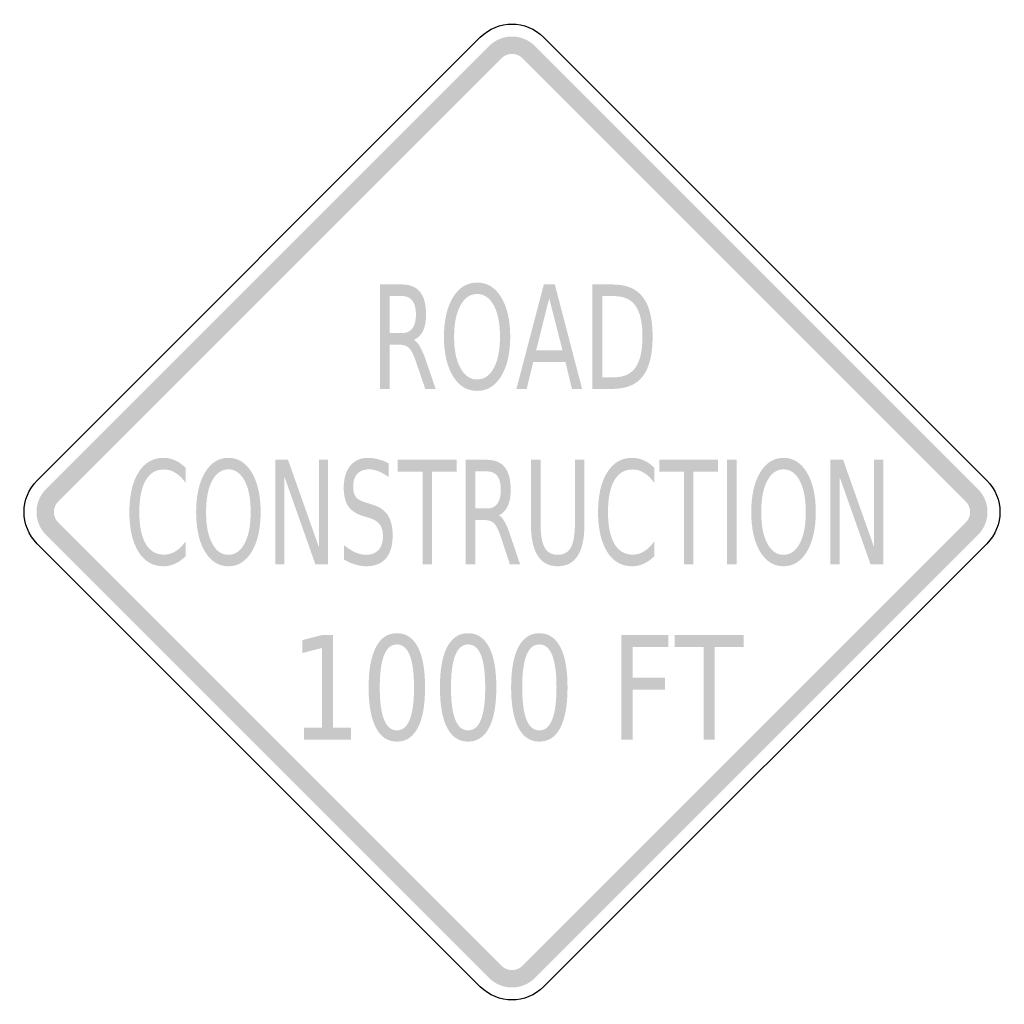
# Model space of a CAD drawing. Header units: inches. Extents: x -0.5 to 0.5, y -0.5 to 0.5.
import ezdxf

# ---------------------------------------------------------------- set-up
doc = ezdxf.new("R2010")
doc.units = ezdxf.units.IN
doc.header["$MEASUREMENT"] = 0

msp = doc.modelspace()

# ---------------------------------------------------------------- hatches: boundary and pattern name
for points in [[(0.0232, 0.4733), (0.0208, 0.4755), (0.0182, 0.4774), (0.0155, 0.4791), (0.0126, 0.4804), (0.0095, 0.4815), (0.0064, 0.4823), (0.0032, 0.4828), (0, 0.4829), (-0.0032, 0.4828), (-0.0064, 0.4823), (-0.0095, 0.4815), (-0.0126, 0.4804), (-0.0155, 0.4791), (-0.0182, 0.4774), (-0.0208, 0.4755), (-0.0232, 0.4733), (-0.0107, 0.4608), (-0.0096, 0.4618), (-0.0084, 0.4627), (-0.0071, 0.4635), (-0.0058, 0.4641), (-0.0044, 0.4646), (-0.003, 0.465), (-0.0015, 0.4652), (0, 0.4652), (0.0015, 0.4652), (0.003, 0.465), (0.0044, 0.4646), (0.0058, 0.4641), (0.0071, 0.4635), (0.0084, 0.4627), (0.0096, 0.4618), (0.0107, 0.4608), (0.0232, 0.4733)], [(-0.4608, 0.0107), (-0.0107, 0.4608), (-0.0232, 0.4733), (-0.4733, 0.0232), (-0.4608, 0.0107)], [(0.0107, 0.4608), (0.4608, 0.0107), (0.4733, 0.0232), (0.0232, 0.4733), (0.0107, 0.4608)], [(-0.2404, 0.053), (-0.2275, 0.053), (-0.1961, -0.0357), (-0.1961, 0.053), (-0.1868, 0.053), (-0.1868, -0.053), (-0.1997, -0.053), (-0.2311, 0.0357), (-0.2311, -0.053), (-0.2404, -0.053), (-0.2404, 0.053)], [(-0.116, 0.053), (-0.0561, 0.053), (-0.0561, 0.041), (-0.0813, 0.041), (-0.0813, -0.053), (-0.0908, -0.053), (-0.0908, 0.041), (-0.116, 0.041), (-0.116, 0.053)], [(0.1495, 0.053), (0.2093, 0.053), (0.2093, 0.041), (0.1842, 0.041), (0.1842, -0.053), (0.1746, -0.053), (0.1746, 0.041), (0.1495, 0.041), (0.1495, 0.053)], [(0.2185, 0.053), (0.2281, 0.053), (0.2281, -0.053), (0.2185, -0.053), (0.2185, 0.053)], [(0.3234, 0.053), (0.3363, 0.053), (0.3677, -0.0357), (0.3677, 0.053), (0.377, 0.053), (0.377, -0.053), (0.3641, -0.053), (0.3327, 0.0357), (0.3327, -0.053), (0.3234, -0.053), (0.3234, 0.053)], [(-0.4733, 0.0232), (-0.4755, 0.0208), (-0.4774, 0.0182), (-0.4791, 0.0155), (-0.4804, 0.0126), (-0.4815, 0.0095), (-0.4823, 0.0064), (-0.4828, 0.0032), (-0.4829, 0), (-0.4828, -0.0032), (-0.4823, -0.0064), (-0.4815, -0.0095), (-0.4804, -0.0126), (-0.4791, -0.0155), (-0.4774, -0.0182), (-0.4755, -0.0208), (-0.4733, -0.0232), (-0.4608, -0.0107), (-0.4618, -0.0096), (-0.4627, -0.0084), (-0.4635, -0.0071), (-0.4641, -0.0058), (-0.4646, -0.0044), (-0.465, -0.003), (-0.4652, -0.0015), (-0.4653, 0), (-0.4652, 0.0015), (-0.465, 0.003), (-0.4646, 0.0044), (-0.4641, 0.0058), (-0.4635, 0.0071), (-0.4627, 0.0084), (-0.4618, 0.0096), (-0.4608, 0.0107), (-0.4733, 0.0232)], [(0.4733, -0.0232), (0.4755, -0.0208), (0.4774, -0.0182), (0.4791, -0.0155), (0.4804, -0.0126), (0.4815, -0.0095), (0.4823, -0.0064), (0.4828, -0.0032), (0.4829, 0), (0.4828, 0.0032), (0.4823, 0.0064), (0.4815, 0.0095), (0.4804, 0.0126), (0.4791, 0.0155), (0.4774, 0.0182), (0.4755, 0.0208), (0.4733, 0.0232), (0.4608, 0.0107), (0.4618, 0.0096), (0.4627, 0.0084), (0.4635, 0.0071), (0.4641, 0.0058), (0.4646, 0.0044), (0.465, 0.003), (0.4652, 0.0015), (0.4652, 0), (0.4652, -0.0015), (0.465, -0.003), (0.4646, -0.0044), (0.4641, -0.0058), (0.4635, -0.0071), (0.4627, -0.0084), (0.4618, -0.0096), (0.4608, -0.0107), (0.4733, -0.0232)], [(-0.0107, -0.4608), (-0.4608, -0.0107), (-0.4733, -0.0232), (-0.0232, -0.4733), (-0.0107, -0.4608)], [(0.4608, -0.0107), (0.0107, -0.4608), (0.0232, -0.4733), (0.4733, -0.0232), (0.4608, -0.0107)], [(-0.2113, -0.219), (-0.193, -0.219), (-0.193, -0.1381), (-0.213, -0.1432), (-0.213, -0.1301), (-0.1931, -0.125), (-0.1819, -0.125), (-0.1819, -0.219), (-0.1635, -0.219), (-0.1635, -0.2311), (-0.2113, -0.2311), (-0.2113, -0.219)], [(0.1112, -0.125), (0.1589, -0.125), (0.1589, -0.1371), (0.1224, -0.1371), (0.1224, -0.1684), (0.1553, -0.1684), (0.1553, -0.1805), (0.1224, -0.1805), (0.1224, -0.2311), (0.1112, -0.2311), (0.1112, -0.125)], [(0.1652, -0.125), (0.2353, -0.125), (0.2353, -0.1371), (0.2059, -0.1371), (0.2059, -0.2311), (0.1947, -0.2311), (0.1947, -0.1371), (0.1652, -0.1371), (0.1652, -0.125)], [(-0.0232, -0.4733), (-0.0208, -0.4755), (-0.0182, -0.4774), (-0.0155, -0.4791), (-0.0126, -0.4804), (-0.0095, -0.4815), (-0.0064, -0.4823), (-0.0032, -0.4828), (0, -0.4829), (0.0032, -0.4828), (0.0064, -0.4823), (0.0095, -0.4815), (0.0126, -0.4804), (0.0155, -0.4791), (0.0182, -0.4774), (0.0208, -0.4755), (0.0232, -0.4733), (0.0107, -0.4608), (0.0096, -0.4618), (0.0084, -0.4627), (0.0071, -0.4635), (0.0058, -0.4641), (0.0044, -0.4646), (0.003, -0.465), (0.0015, -0.4652), (0, -0.4653), (-0.0015, -0.4652), (-0.003, -0.465), (-0.0044, -0.4646), (-0.0058, -0.4641), (-0.0071, -0.4635), (-0.0084, -0.4627), (-0.0096, -0.4618), (-0.0107, -0.4608), (-0.0232, -0.4733)]]:
    msp.add_hatch(color=7).paths.add_polyline_path(points)
h = msp.add_hatch(color=7)
edge = h.paths.add_edge_path()
edge.add_spline(control_points=[(-0.0997, 0.1748), (-0.0976, 0.1737), (-0.0955, 0.1715), (-0.0935, 0.1681), (-0.0916, 0.1647), (-0.0896, 0.16), (-0.0875, 0.154)], knot_values=[0, 0, 0, 0, 1, 1, 1, 2, 2, 2, 2], degree=3, periodic=0)
edge.add_line((-0.0875, 0.154), (-0.0775, 0.125))
edge.add_line((-0.0775, 0.125), (-0.0881, 0.125))
edge.add_line((-0.0881, 0.125), (-0.0974, 0.1522))
edge.add_spline(control_points=[(-0.0974, 0.1522), (-0.0998, 0.1594), (-0.1021, 0.1641), (-0.1044, 0.1664), (-0.1066, 0.1687), (-0.1097, 0.1699), (-0.1136, 0.1699)], knot_values=[0, 0, 0, 0, 1, 1, 1, 2, 2, 2, 2], degree=3, periodic=0)
edge.add_line((-0.1136, 0.1699), (-0.1243, 0.1699))
edge.add_line((-0.1243, 0.1699), (-0.1243, 0.125))
edge.add_line((-0.1243, 0.125), (-0.1342, 0.125))
edge.add_line((-0.1342, 0.125), (-0.1342, 0.2311))
edge.add_line((-0.1342, 0.2311), (-0.112, 0.2311))
edge.add_spline(control_points=[(-0.112, 0.2311), (-0.1037, 0.2311), (-0.0975, 0.2286), (-0.0934, 0.2235), (-0.0893, 0.2185), (-0.0873, 0.2108), (-0.0873, 0.2006), (-0.0873, 0.1939), (-0.0883, 0.1883), (-0.0904, 0.1839), (-0.0925, 0.1795), (-0.0956, 0.1765), (-0.0997, 0.1748)], knot_values=[0, 0, 0, 0, 1, 1, 1, 2, 2, 2, 3, 3, 3, 4, 4, 4, 4], degree=3, periodic=0)
edge = h.paths.add_edge_path(flags=0)
edge.add_line((-0.1243, 0.2193), (-0.1243, 0.1817))
edge.add_line((-0.1243, 0.1817), (-0.112, 0.1817))
edge.add_spline(control_points=[(-0.112, 0.1817), (-0.1072, 0.1817), (-0.1036, 0.1833), (-0.1012, 0.1865), (-0.0988, 0.1897), (-0.0976, 0.1944), (-0.0976, 0.2006), (-0.0976, 0.2068), (-0.0988, 0.2115), (-0.1012, 0.2146), (-0.1036, 0.2178), (-0.1072, 0.2193), (-0.112, 0.2193)], knot_values=[0, 0, 0, 0, 1, 1, 1, 2, 2, 2, 3, 3, 3, 4, 4, 4, 4], degree=3, periodic=0)
edge.add_line((-0.112, 0.2193), (-0.1243, 0.2193))
h = msp.add_hatch(color=7)
edge = h.paths.add_edge_path()
edge.add_spline(control_points=[(-0.0354, 0.233), (-0.0252, 0.233), (-0.0171, 0.2281), (-0.011, 0.2181), (-0.0049, 0.2081), (-0.0018, 0.1947), (-0.0018, 0.178), (-0.0018, 0.1612), (-0.0049, 0.1479), (-0.011, 0.1379), (-0.0171, 0.128), (-0.0252, 0.123), (-0.0354, 0.123), (-0.0456, 0.123), (-0.0538, 0.1279), (-0.0599, 0.1379), (-0.066, 0.1478), (-0.0691, 0.1612), (-0.0691, 0.178), (-0.0691, 0.1947), (-0.066, 0.2081), (-0.0599, 0.2181), (-0.0538, 0.2281), (-0.0456, 0.233), (-0.0354, 0.233)], knot_values=[0, 0, 0, 0, 1, 1, 1, 2, 2, 2, 3, 3, 3, 4, 4, 4, 5, 5, 5, 6, 6, 6, 7, 7, 7, 8, 8, 8, 8], degree=3, periodic=0)
edge = h.paths.add_edge_path(flags=0)
edge.add_spline(control_points=[(-0.0354, 0.2214), (-0.0426, 0.2214), (-0.0482, 0.2175), (-0.0524, 0.2097), (-0.0567, 0.202), (-0.0588, 0.1914), (-0.0588, 0.178), (-0.0588, 0.1646), (-0.0567, 0.154), (-0.0524, 0.1463), (-0.0482, 0.1385), (-0.0426, 0.1346), (-0.0354, 0.1346), (-0.0283, 0.1346), (-0.0226, 0.1385), (-0.0184, 0.1463), (-0.0143, 0.154), (-0.0122, 0.1646), (-0.0122, 0.178), (-0.0122, 0.1914), (-0.0143, 0.202), (-0.0184, 0.2097), (-0.0226, 0.2175), (-0.0283, 0.2214), (-0.0354, 0.2214)], knot_values=[0, 0, 0, 0, 1, 1, 1, 2, 2, 2, 3, 3, 3, 4, 4, 4, 5, 5, 5, 6, 6, 6, 7, 7, 7, 8, 8, 8, 8], degree=3, periodic=0)
h = msp.add_hatch(color=7)
h.paths.add_polyline_path([(0.0323, 0.2311), (0.0435, 0.2311), (0.0712, 0.125), (0.0609, 0.125), (0.0543, 0.1522), (0.0215, 0.1522), (0.0149, 0.125), (0.0045, 0.125), (0.0323, 0.2311)])
h.paths.add_polyline_path([(0.0378, 0.217), (0.0245, 0.1642), (0.0513, 0.1642), (0.0378, 0.217)], flags=0)
h = msp.add_hatch(color=7)
edge = h.paths.add_edge_path()
edge.add_line((0.0817, 0.2311), (0.1019, 0.2311))
edge.add_spline(control_points=[(0.1019, 0.2311), (0.116, 0.2311), (0.1264, 0.2268), (0.1329, 0.2183), (0.1395, 0.2097), (0.1428, 0.1964), (0.1428, 0.1782), (0.1428, 0.1599), (0.1395, 0.1465), (0.1329, 0.1379), (0.1263, 0.1293), (0.1159, 0.125), (0.1019, 0.125)], knot_values=[0, 0, 0, 0, 1, 1, 1, 2, 2, 2, 3, 3, 3, 4, 4, 4, 4], degree=3, periodic=0)
edge.add_line((0.1019, 0.125), (0.0817, 0.125))
edge.add_line((0.0817, 0.125), (0.0817, 0.2311))
edge = h.paths.add_edge_path(flags=0)
edge.add_line((0.0916, 0.2193), (0.0916, 0.1368))
edge.add_line((0.0916, 0.1368), (0.1034, 0.1368))
edge.add_spline(control_points=[(0.1034, 0.1368), (0.1135, 0.1368), (0.1208, 0.1401), (0.1255, 0.1468), (0.1301, 0.1534), (0.1325, 0.1639), (0.1325, 0.1782), (0.1325, 0.1924), (0.1301, 0.2028), (0.1255, 0.2094), (0.1208, 0.216), (0.1135, 0.2193), (0.1034, 0.2193)], knot_values=[0, 0, 0, 0, 1, 1, 1, 2, 2, 2, 3, 3, 3, 4, 4, 4, 4], degree=3, periodic=0)
edge.add_line((0.1034, 0.2193), (0.0916, 0.2193))
h = msp.add_hatch(color=7)
edge = h.paths.add_edge_path()
edge.add_line((-0.3315, 0.0449), (-0.3315, 0.0297))
edge.add_spline(control_points=[(-0.3315, 0.0297), (-0.3348, 0.0342), (-0.3382, 0.0376), (-0.3419, 0.0398), (-0.3455, 0.0421), (-0.3494, 0.0432), (-0.3535, 0.0432), (-0.3616, 0.0432), (-0.3678, 0.0395), (-0.3721, 0.032), (-0.3764, 0.0246), (-0.3785, 0.0139), (-0.3785, -0.0001), (-0.3785, -0.0141), (-0.3764, -0.0248), (-0.3721, -0.0322), (-0.3678, -0.0396), (-0.3616, -0.0433), (-0.3535, -0.0433), (-0.3494, -0.0433), (-0.3455, -0.0422), (-0.3419, -0.04), (-0.3382, -0.0377), (-0.3348, -0.0344), (-0.3315, -0.0299)], knot_values=[0, 0, 0, 0, 1, 1, 1, 2, 2, 2, 3, 3, 3, 4, 4, 4, 5, 5, 5, 6, 6, 6, 7, 7, 7, 8, 8, 8, 8], degree=3, periodic=0)
edge.add_line((-0.3315, -0.0299), (-0.3315, -0.0449))
edge.add_spline(control_points=[(-0.3315, -0.0449), (-0.3349, -0.0483), (-0.3384, -0.0508), (-0.3422, -0.0525), (-0.3459, -0.0543), (-0.3499, -0.0551), (-0.354, -0.0551), (-0.3648, -0.0551), (-0.3732, -0.0502), (-0.3794, -0.0404), (-0.3855, -0.0305), (-0.3886, -0.0171), (-0.3886, -0.0001), (-0.3886, 0.0169), (-0.3855, 0.0304), (-0.3794, 0.0402), (-0.3732, 0.05), (-0.3648, 0.055), (-0.354, 0.055), (-0.3498, 0.055), (-0.3458, 0.0541), (-0.3421, 0.0524), (-0.3383, 0.0508), (-0.3348, 0.0482), (-0.3315, 0.0449)], knot_values=[0, 0, 0, 0, 1, 1, 1, 2, 2, 2, 3, 3, 3, 4, 4, 4, 5, 5, 5, 6, 6, 6, 7, 7, 7, 8, 8, 8, 8], degree=3, periodic=0)
h = msp.add_hatch(color=7)
edge = h.paths.add_edge_path()
edge.add_spline(control_points=[(-0.288, 0.055), (-0.2781, 0.055), (-0.2702, 0.05), (-0.2642, 0.04), (-0.2583, 0.03), (-0.2553, 0.0167), (-0.2553, -0.0001), (-0.2553, -0.0168), (-0.2583, -0.0302), (-0.2642, -0.0401), (-0.2702, -0.0501), (-0.2781, -0.0551), (-0.288, -0.0551), (-0.298, -0.0551), (-0.3059, -0.0501), (-0.3119, -0.0402), (-0.3178, -0.0302), (-0.3208, -0.0169), (-0.3208, -0.0001), (-0.3208, 0.0167), (-0.3178, 0.03), (-0.3119, 0.04), (-0.3059, 0.05), (-0.298, 0.055), (-0.288, 0.055)], knot_values=[0, 0, 0, 0, 1, 1, 1, 2, 2, 2, 3, 3, 3, 4, 4, 4, 5, 5, 5, 6, 6, 6, 7, 7, 7, 8, 8, 8, 8], degree=3, periodic=0)
edge = h.paths.add_edge_path(flags=0)
edge.add_spline(control_points=[(-0.288, 0.0433), (-0.295, 0.0433), (-0.3005, 0.0394), (-0.3046, 0.0317), (-0.3087, 0.0239), (-0.3107, 0.0133), (-0.3107, -0.0001), (-0.3107, -0.0135), (-0.3087, -0.024), (-0.3046, -0.0318), (-0.3005, -0.0396), (-0.295, -0.0435), (-0.288, -0.0435), (-0.2811, -0.0435), (-0.2756, -0.0396), (-0.2715, -0.0318), (-0.2674, -0.024), (-0.2654, -0.0135), (-0.2654, -0.0001), (-0.2654, 0.0133), (-0.2674, 0.0239), (-0.2715, 0.0317), (-0.2756, 0.0394), (-0.2811, 0.0433), (-0.288, 0.0433)], knot_values=[0, 0, 0, 0, 1, 1, 1, 2, 2, 2, 3, 3, 3, 4, 4, 4, 5, 5, 5, 6, 6, 6, 7, 7, 7, 8, 8, 8, 8], degree=3, periodic=0)
h = msp.add_hatch(color=7)
edge = h.paths.add_edge_path()
edge.add_line((-0.1254, 0.0496), (-0.1254, 0.0356))
edge.add_spline(control_points=[(-0.1254, 0.0356), (-0.129, 0.0382), (-0.1325, 0.0401), (-0.1357, 0.0414), (-0.1389, 0.0427), (-0.142, 0.0433), (-0.145, 0.0433), (-0.1503, 0.0433), (-0.1543, 0.0418), (-0.1571, 0.0388), (-0.1599, 0.0357), (-0.1613, 0.0314), (-0.1613, 0.0258), (-0.1613, 0.0211), (-0.1604, 0.0176), (-0.1585, 0.0152), (-0.1566, 0.0128), (-0.1531, 0.0109), (-0.1478, 0.0094)], knot_values=[0, 0, 0, 0, 1, 1, 1, 2, 2, 2, 3, 3, 3, 4, 4, 4, 5, 5, 5, 6, 6, 6, 6], degree=3, periodic=0)
edge.add_line((-0.1478, 0.0094), (-0.1421, 0.0076))
edge.add_spline(control_points=[(-0.1421, 0.0076), (-0.1349, 0.0056), (-0.1296, 0.002), (-0.1262, -0.0031), (-0.1229, -0.0083), (-0.1212, -0.0151), (-0.1212, -0.0238), (-0.1212, -0.034), (-0.1235, -0.0418), (-0.128, -0.0471), (-0.1326, -0.0525), (-0.1394, -0.0551), (-0.1482, -0.0551), (-0.1516, -0.0551), (-0.1552, -0.0545), (-0.1589, -0.0534), (-0.1627, -0.0523), (-0.1666, -0.0506), (-0.1707, -0.0484)], knot_values=[0, 0, 0, 0, 1, 1, 1, 2, 2, 2, 3, 3, 3, 4, 4, 4, 5, 5, 5, 6, 6, 6, 6], degree=3, periodic=0)
edge.add_line((-0.1707, -0.0484), (-0.1707, -0.0336))
edge.add_spline(control_points=[(-0.1707, -0.0336), (-0.1668, -0.0368), (-0.163, -0.0393), (-0.1592, -0.041), (-0.1555, -0.0426), (-0.1518, -0.0435), (-0.1482, -0.0435), (-0.1428, -0.0435), (-0.1386, -0.0418), (-0.1356, -0.0386), (-0.1326, -0.0354), (-0.1311, -0.0308), (-0.1311, -0.0248), (-0.1311, -0.0196), (-0.1322, -0.0155), (-0.1343, -0.0126), (-0.1365, -0.0097), (-0.14, -0.0075), (-0.1449, -0.006)], knot_values=[0, 0, 0, 0, 1, 1, 1, 2, 2, 2, 3, 3, 3, 4, 4, 4, 5, 5, 5, 6, 6, 6, 6], degree=3, periodic=0)
edge.add_line((-0.1449, -0.006), (-0.1507, -0.0043))
edge.add_spline(control_points=[(-0.1507, -0.0043), (-0.1578, -0.0022), (-0.163, 0.0012), (-0.1662, 0.0057), (-0.1693, 0.0103), (-0.1709, 0.0166), (-0.1709, 0.0247), (-0.1709, 0.0341), (-0.1687, 0.0415), (-0.1643, 0.0469), (-0.1599, 0.0523), (-0.1538, 0.055), (-0.1461, 0.055), (-0.1428, 0.055), (-0.1394, 0.0545), (-0.136, 0.0536), (-0.1325, 0.0527), (-0.129, 0.0514), (-0.1254, 0.0496)], knot_values=[0, 0, 0, 0, 1, 1, 1, 2, 2, 2, 3, 3, 3, 4, 4, 4, 5, 5, 5, 6, 6, 6, 6], degree=3, periodic=0)
h = msp.add_hatch(color=7)
edge = h.paths.add_edge_path()
edge.add_spline(control_points=[(-0.0134, -0.0033), (-0.0114, -0.0043), (-0.0094, -0.0066), (-0.0074, -0.01), (-0.0055, -0.0134), (-0.0035, -0.0181), (-0.0016, -0.0241)], knot_values=[0, 0, 0, 0, 1, 1, 1, 2, 2, 2, 2], degree=3, periodic=0)
edge.add_line((-0.0016, -0.0241), (0.0082, -0.053))
edge.add_line((0.0082, -0.053), (-0.0022, -0.053))
edge.add_line((-0.0022, -0.053), (-0.0112, -0.0258))
edge.add_spline(control_points=[(-0.0112, -0.0258), (-0.0135, -0.0187), (-0.0158, -0.014), (-0.018, -0.0117), (-0.0202, -0.0094), (-0.0232, -0.0082), (-0.027, -0.0082)], knot_values=[0, 0, 0, 0, 1, 1, 1, 2, 2, 2, 2], degree=3, periodic=0)
edge.add_line((-0.027, -0.0082), (-0.0374, -0.0082))
edge.add_line((-0.0374, -0.0082), (-0.0374, -0.053))
edge.add_line((-0.0374, -0.053), (-0.047, -0.053))
edge.add_line((-0.047, -0.053), (-0.047, 0.053))
edge.add_line((-0.047, 0.053), (-0.0254, 0.053))
edge.add_spline(control_points=[(-0.0254, 0.053), (-0.0173, 0.053), (-0.0112, 0.0505), (-0.0073, 0.0454), (-0.0033, 0.0404), (-0.0013, 0.0327), (-0.0013, 0.0225), (-0.0013, 0.0158), (-0.0023, 0.0103), (-0.0044, 0.0059), (-0.0064, 0.0015), (-0.0095, -0.0016), (-0.0134, -0.0033)], knot_values=[0, 0, 0, 0, 1, 1, 1, 2, 2, 2, 3, 3, 3, 4, 4, 4, 4], degree=3, periodic=0)
edge = h.paths.add_edge_path(flags=0)
edge.add_line((-0.0374, 0.0412), (-0.0374, 0.0036))
edge.add_line((-0.0374, 0.0036), (-0.0254, 0.0036))
edge.add_spline(control_points=[(-0.0254, 0.0036), (-0.0207, 0.0036), (-0.0173, 0.0052), (-0.0149, 0.0084), (-0.0125, 0.0116), (-0.0114, 0.0163), (-0.0114, 0.0225), (-0.0114, 0.0287), (-0.0125, 0.0334), (-0.0149, 0.0365), (-0.0173, 0.0397), (-0.0207, 0.0412), (-0.0254, 0.0412)], knot_values=[0, 0, 0, 0, 1, 1, 1, 2, 2, 2, 3, 3, 3, 4, 4, 4, 4], degree=3, periodic=0)
edge.add_line((-0.0254, 0.0412), (-0.0374, 0.0412))
h = msp.add_hatch(color=7)
edge = h.paths.add_edge_path()
edge.add_line((0.0193, 0.053), (0.029, 0.053))
edge.add_line((0.029, 0.053), (0.029, -0.0114))
edge.add_spline(control_points=[(0.029, -0.0114), (0.029, -0.0228), (0.0303, -0.031), (0.0331, -0.036), (0.0359, -0.041), (0.0403, -0.0435), (0.0464, -0.0435), (0.0526, -0.0435), (0.057, -0.041), (0.0598, -0.036), (0.0625, -0.031), (0.0639, -0.0228), (0.0639, -0.0114)], knot_values=[0, 0, 0, 0, 1, 1, 1, 2, 2, 2, 3, 3, 3, 4, 4, 4, 4], degree=3, periodic=0)
edge.add_line((0.0639, -0.0114), (0.0639, 0.053))
edge.add_line((0.0639, 0.053), (0.0735, 0.053))
edge.add_line((0.0735, 0.053), (0.0735, -0.0132))
edge.add_spline(control_points=[(0.0735, -0.0132), (0.0735, -0.027), (0.0712, -0.0375), (0.0667, -0.0445), (0.0621, -0.0516), (0.0554, -0.0551), (0.0464, -0.0551), (0.0375, -0.0551), (0.0307, -0.0516), (0.0262, -0.0445), (0.0216, -0.0375), (0.0193, -0.027), (0.0193, -0.0132)], knot_values=[0, 0, 0, 0, 1, 1, 1, 2, 2, 2, 3, 3, 3, 4, 4, 4, 4], degree=3, periodic=0)
edge.add_line((0.0193, -0.0132), (0.0193, 0.053))
h = msp.add_hatch(color=7)
edge = h.paths.add_edge_path()
edge.add_line((0.1444, 0.0449), (0.1444, 0.0297))
edge.add_spline(control_points=[(0.1444, 0.0297), (0.1412, 0.0342), (0.1378, 0.0376), (0.1341, 0.0398), (0.1305, 0.0421), (0.1266, 0.0432), (0.1225, 0.0432), (0.1144, 0.0432), (0.1082, 0.0395), (0.1039, 0.032), (0.0996, 0.0246), (0.0975, 0.0139), (0.0975, -0.0001), (0.0975, -0.0141), (0.0996, -0.0248), (0.1039, -0.0322), (0.1082, -0.0396), (0.1144, -0.0433), (0.1225, -0.0433), (0.1266, -0.0433), (0.1305, -0.0422), (0.1341, -0.04), (0.1378, -0.0377), (0.1412, -0.0344), (0.1444, -0.0299)], knot_values=[0, 0, 0, 0, 1, 1, 1, 2, 2, 2, 3, 3, 3, 4, 4, 4, 5, 5, 5, 6, 6, 6, 7, 7, 7, 8, 8, 8, 8], degree=3, periodic=0)
edge.add_line((0.1444, -0.0299), (0.1444, -0.0449))
edge.add_spline(control_points=[(0.1444, -0.0449), (0.1411, -0.0483), (0.1376, -0.0508), (0.1338, -0.0525), (0.1301, -0.0543), (0.1261, -0.0551), (0.122, -0.0551), (0.1112, -0.0551), (0.1028, -0.0502), (0.0966, -0.0404), (0.0905, -0.0305), (0.0874, -0.0171), (0.0874, -0.0001), (0.0874, 0.0169), (0.0905, 0.0304), (0.0966, 0.0402), (0.1028, 0.05), (0.1112, 0.055), (0.122, 0.055), (0.1262, 0.055), (0.1302, 0.0541), (0.1339, 0.0524), (0.1377, 0.0508), (0.1412, 0.0482), (0.1444, 0.0449)], knot_values=[0, 0, 0, 0, 1, 1, 1, 2, 2, 2, 3, 3, 3, 4, 4, 4, 5, 5, 5, 6, 6, 6, 7, 7, 7, 8, 8, 8, 8], degree=3, periodic=0)
h = msp.add_hatch(color=7)
edge = h.paths.add_edge_path()
edge.add_spline(control_points=[(0.2758, 0.055), (0.2857, 0.055), (0.2936, 0.05), (0.2996, 0.04), (0.3055, 0.03), (0.3085, 0.0167), (0.3085, -0.0001), (0.3085, -0.0168), (0.3055, -0.0302), (0.2996, -0.0401), (0.2936, -0.0501), (0.2857, -0.0551), (0.2758, -0.0551), (0.2658, -0.0551), (0.2579, -0.0501), (0.2519, -0.0402), (0.246, -0.0302), (0.243, -0.0169), (0.243, -0.0001), (0.243, 0.0167), (0.246, 0.03), (0.2519, 0.04), (0.2579, 0.05), (0.2658, 0.055), (0.2758, 0.055)], knot_values=[0, 0, 0, 0, 1, 1, 1, 2, 2, 2, 3, 3, 3, 4, 4, 4, 5, 5, 5, 6, 6, 6, 7, 7, 7, 8, 8, 8, 8], degree=3, periodic=0)
edge = h.paths.add_edge_path(flags=0)
edge.add_spline(control_points=[(0.2758, 0.0433), (0.2688, 0.0433), (0.2633, 0.0394), (0.2592, 0.0317), (0.2551, 0.0239), (0.2531, 0.0133), (0.2531, -0.0001), (0.2531, -0.0135), (0.2551, -0.024), (0.2592, -0.0318), (0.2633, -0.0396), (0.2688, -0.0435), (0.2758, -0.0435), (0.2827, -0.0435), (0.2882, -0.0396), (0.2923, -0.0318), (0.2964, -0.024), (0.2984, -0.0135), (0.2984, -0.0001), (0.2984, 0.0133), (0.2964, 0.0239), (0.2923, 0.0317), (0.2882, 0.0394), (0.2827, 0.0433), (0.2758, 0.0433)], knot_values=[0, 0, 0, 0, 1, 1, 1, 2, 2, 2, 3, 3, 3, 4, 4, 4, 5, 5, 5, 6, 6, 6, 7, 7, 7, 8, 8, 8, 8], degree=3, periodic=0)
h = msp.add_hatch(color=7)
edge = h.paths.add_edge_path()
edge.add_spline(control_points=[(-0.1169, -0.1231), (-0.1076, -0.1231), (-0.1005, -0.1278), (-0.0956, -0.1372), (-0.0907, -0.1466), (-0.0883, -0.1603), (-0.0883, -0.1782), (-0.0883, -0.196), (-0.0907, -0.2097), (-0.0956, -0.2191), (-0.1005, -0.2285), (-0.1076, -0.2332), (-0.1169, -0.2332), (-0.1262, -0.2332), (-0.1333, -0.2285), (-0.1382, -0.2191), (-0.1431, -0.2097), (-0.1456, -0.196), (-0.1456, -0.1782), (-0.1456, -0.1603), (-0.1431, -0.1466), (-0.1382, -0.1372), (-0.1333, -0.1278), (-0.1262, -0.1231), (-0.1169, -0.1231)], knot_values=[0, 0, 0, 0, 1, 1, 1, 2, 2, 2, 3, 3, 3, 4, 4, 4, 5, 5, 5, 6, 6, 6, 7, 7, 7, 8, 8, 8, 8], degree=3, periodic=0)
edge = h.paths.add_edge_path(flags=0)
edge.add_spline(control_points=[(-0.1169, -0.1345), (-0.1227, -0.1345), (-0.127, -0.1381), (-0.1299, -0.1454), (-0.1329, -0.1527), (-0.1343, -0.1636), (-0.1343, -0.1782), (-0.1343, -0.1927), (-0.1329, -0.2036), (-0.1299, -0.2109), (-0.127, -0.2182), (-0.1227, -0.2218), (-0.1169, -0.2218), (-0.1111, -0.2218), (-0.1068, -0.2182), (-0.1039, -0.2109), (-0.101, -0.2036), (-0.0995, -0.1927), (-0.0995, -0.1782), (-0.0995, -0.1636), (-0.101, -0.1527), (-0.1039, -0.1454), (-0.1068, -0.1381), (-0.1111, -0.1345), (-0.1169, -0.1345)], knot_values=[0, 0, 0, 0, 1, 1, 1, 2, 2, 2, 3, 3, 3, 4, 4, 4, 5, 5, 5, 6, 6, 6, 7, 7, 7, 8, 8, 8, 8], degree=3, periodic=0)
h = msp.add_hatch(color=7)
edge = h.paths.add_edge_path()
edge.add_spline(control_points=[(-0.0446, -0.1231), (-0.0353, -0.1231), (-0.0282, -0.1278), (-0.0233, -0.1372), (-0.0184, -0.1466), (-0.0159, -0.1603), (-0.0159, -0.1782), (-0.0159, -0.196), (-0.0184, -0.2097), (-0.0233, -0.2191), (-0.0282, -0.2285), (-0.0353, -0.2332), (-0.0446, -0.2332), (-0.0539, -0.2332), (-0.061, -0.2285), (-0.0659, -0.2191), (-0.0708, -0.2097), (-0.0732, -0.196), (-0.0732, -0.1782), (-0.0732, -0.1603), (-0.0708, -0.1466), (-0.0659, -0.1372), (-0.061, -0.1278), (-0.0539, -0.1231), (-0.0446, -0.1231)], knot_values=[0, 0, 0, 0, 1, 1, 1, 2, 2, 2, 3, 3, 3, 4, 4, 4, 5, 5, 5, 6, 6, 6, 7, 7, 7, 8, 8, 8, 8], degree=3, periodic=0)
edge = h.paths.add_edge_path(flags=0)
edge.add_spline(control_points=[(-0.0446, -0.1345), (-0.0503, -0.1345), (-0.0547, -0.1381), (-0.0576, -0.1454), (-0.0605, -0.1527), (-0.062, -0.1636), (-0.062, -0.1782), (-0.062, -0.1927), (-0.0605, -0.2036), (-0.0576, -0.2109), (-0.0547, -0.2182), (-0.0503, -0.2218), (-0.0446, -0.2218), (-0.0388, -0.2218), (-0.0344, -0.2182), (-0.0315, -0.2109), (-0.0286, -0.2036), (-0.0272, -0.1927), (-0.0272, -0.1782), (-0.0272, -0.1636), (-0.0286, -0.1527), (-0.0315, -0.1454), (-0.0344, -0.1381), (-0.0388, -0.1345), (-0.0446, -0.1345)], knot_values=[0, 0, 0, 0, 1, 1, 1, 2, 2, 2, 3, 3, 3, 4, 4, 4, 5, 5, 5, 6, 6, 6, 7, 7, 7, 8, 8, 8, 8], degree=3, periodic=0)
h = msp.add_hatch(color=7)
edge = h.paths.add_edge_path()
edge.add_spline(control_points=[(0.0278, -0.1231), (0.0371, -0.1231), (0.0442, -0.1278), (0.0491, -0.1372), (0.054, -0.1466), (0.0564, -0.1603), (0.0564, -0.1782), (0.0564, -0.196), (0.054, -0.2097), (0.0491, -0.2191), (0.0442, -0.2285), (0.0371, -0.2332), (0.0278, -0.2332), (0.0185, -0.2332), (0.0114, -0.2285), (0.0065, -0.2191), (0.0016, -0.2097), (-0.0009, -0.196), (-0.0009, -0.1782), (-0.0009, -0.1603), (0.0016, -0.1466), (0.0065, -0.1372), (0.0114, -0.1278), (0.0185, -0.1231), (0.0278, -0.1231)], knot_values=[0, 0, 0, 0, 1, 1, 1, 2, 2, 2, 3, 3, 3, 4, 4, 4, 5, 5, 5, 6, 6, 6, 7, 7, 7, 8, 8, 8, 8], degree=3, periodic=0)
edge = h.paths.add_edge_path(flags=0)
edge.add_spline(control_points=[(0.0278, -0.1345), (0.022, -0.1345), (0.0177, -0.1381), (0.0147, -0.1454), (0.0118, -0.1527), (0.0104, -0.1636), (0.0104, -0.1782), (0.0104, -0.1927), (0.0118, -0.2036), (0.0147, -0.2109), (0.0177, -0.2182), (0.022, -0.2218), (0.0278, -0.2218), (0.0336, -0.2218), (0.0379, -0.2182), (0.0408, -0.2109), (0.0437, -0.2036), (0.0452, -0.1927), (0.0452, -0.1782), (0.0452, -0.1636), (0.0437, -0.1527), (0.0408, -0.1454), (0.0379, -0.1381), (0.0336, -0.1345), (0.0278, -0.1345)], knot_values=[0, 0, 0, 0, 1, 1, 1, 2, 2, 2, 3, 3, 3, 4, 4, 4, 5, 5, 5, 6, 6, 6, 7, 7, 7, 8, 8, 8, 8], degree=3, periodic=0)

# ---------------------------------------------------------------- linework, layer by layer
at = {"color": 7}
for points in [[(-0.4822, 0.0321), (-0.0322, 0.4822)], [(0.0321, 0.4822), (0.4822, 0.0321)], [(-0.0322, -0.4822), (-0.4822, -0.0322)], [(0.4822, -0.0322), (0.0321, -0.4822)]]:
    msp.add_lwpolyline(points, dxfattribs=at)
for points in [[(-0.0322, 0.4822), (-0.0144, 0.5), (0.0144, 0.5), (0.0321, 0.4822)], [(-0.4822, -0.0322), (-0.5, -0.0144), (-0.5, 0.0144), (-0.4822, 0.0321)], [(0.4822, 0.0321), (0.5, 0.0144), (0.5, -0.0144), (0.4822, -0.0322)], [(0.0321, -0.4822), (0.0144, -0.5), (-0.0144, -0.5), (-0.0322, -0.4822)]]:
    msp.add_open_spline(points, degree=3, dxfattribs=at)

doc.saveas('drawing.dxf')
